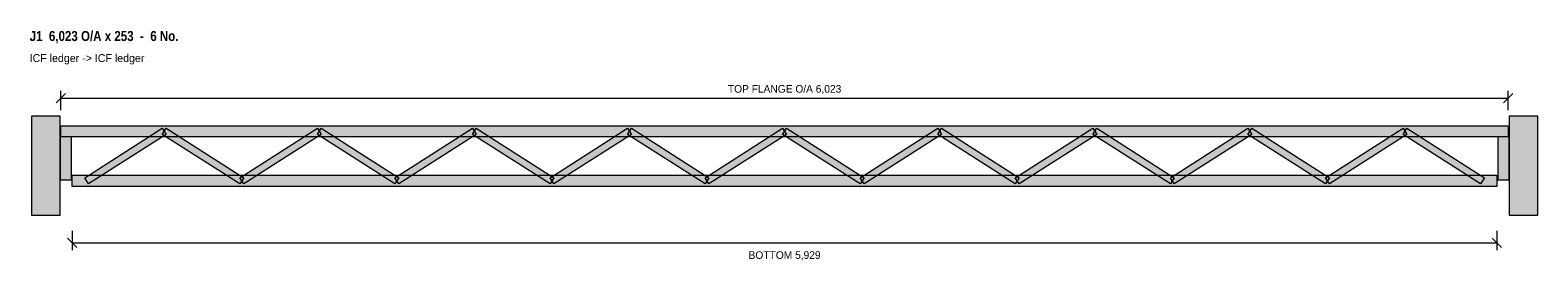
# Model space of a CAD drawing. Header units: millimetres. Extents: x 231 to 6504, y 2015 to 2976.
import ezdxf
from ezdxf.enums import TextEntityAlignment as Align

# ---------------------------------------------------------------- set-up
doc = ezdxf.new("R2010")
doc.units = ezdxf.units.MM
for name, color, linetype in [('FILL-LIGHT', 7, 'Continuous'), ('FILL-TIMBER', 7, 'Continuous'), ('LINE-C_595966', 7, 'Continuous'), ('LINE-C_6B451A', 7, 'Continuous'), ('LINE-C_B27326', 7, 'Continuous'), ('LINE-GREY', 7, 'Continuous'), ('LINE-INK', 7, 'Continuous'), ('TEXT-INK', 7, 'Continuous'), ('TEXT-STEEL_GREY', 7, 'Continuous'), ('TEXT-TLS_BLUE', 7, 'Continuous')]:
    doc.layers.add(name, color=color, linetype=linetype)
doc.styles.add('OpenSansCondensed-Bold', font='OpenSansCondensed-Bold.ttf')

msp = doc.modelspace()

# ---------------------------------------------------------------- hatches: boundary and pattern name
at = {"layer": 'FILL-LIGHT', "true_color": 0xdedee0}
h = msp.add_hatch(color=256, dxfattribs=at)
h.dxf.hatch_style = 1
h.paths.add_polyline_path([(355.6, 2205), (355.6, 2618), (235.6, 2618), (235.6, 2205)])
h = msp.add_hatch(color=256, dxfattribs=at)
h.dxf.hatch_style = 1
h.paths.add_polyline_path([(6504.4, 2205), (6504.4, 2618), (6384.4, 2618), (6384.4, 2205)])
at = {"layer": 'FILL-LIGHT', "true_color": 0xccd1db}
h = msp.add_hatch(color=256, dxfattribs=at)
h.dxf.hatch_style = 1
h.paths.add_polyline_path([(473.7, 2335.9), (457.5, 2361.1), (780.2, 2567.1), (796.4, 2541.9)])
h = msp.add_hatch(color=256, dxfattribs=at)
h.dxf.hatch_style = 1
h.paths.add_polyline_path([(1103, 2335.9), (780.2, 2541.9), (796.4, 2567.1), (1119.1, 2361.1)])
h = msp.add_hatch(color=256, dxfattribs=at)
h.dxf.hatch_style = 1
h.paths.add_polyline_path([(1119.1, 2335.9), (1103, 2361.1), (1425.7, 2567.1), (1441.8, 2541.9)])
h = msp.add_hatch(color=256, dxfattribs=at)
h.dxf.hatch_style = 1
h.paths.add_polyline_path([(1748.4, 2335.9), (1425.7, 2541.9), (1441.8, 2567.1), (1764.5, 2361.1)])
h = msp.add_hatch(color=256, dxfattribs=at)
h.dxf.hatch_style = 1
h.paths.add_polyline_path([(1764.5, 2335.9), (1748.4, 2361.1), (2071.1, 2567.1), (2087.2, 2541.9)])
h = msp.add_hatch(color=256, dxfattribs=at)
h.dxf.hatch_style = 1
h.paths.add_polyline_path([(2393.8, 2335.9), (2071.1, 2541.9), (2087.2, 2567.1), (2409.9, 2361.1)])
h = msp.add_hatch(color=256, dxfattribs=at)
h.dxf.hatch_style = 1
h.paths.add_polyline_path([(2409.9, 2335.9), (2393.8, 2361.1), (2716.5, 2567.1), (2732.6, 2541.9)])
h = msp.add_hatch(color=256, dxfattribs=at)
h.dxf.hatch_style = 1
h.paths.add_polyline_path([(3039.2, 2335.9), (2716.5, 2541.9), (2732.6, 2567.1), (3055.4, 2361.1)])
h = msp.add_hatch(color=256, dxfattribs=at)
h.dxf.hatch_style = 1
h.paths.add_polyline_path([(3055.4, 2335.9), (3039.2, 2361.1), (3361.9, 2567.1), (3378.1, 2541.9)])
h = msp.add_hatch(color=256, dxfattribs=at)
h.dxf.hatch_style = 1
h.paths.add_polyline_path([(3684.6, 2335.9), (3361.9, 2541.9), (3378.1, 2567.1), (3700.8, 2361.1)])
h = msp.add_hatch(color=256, dxfattribs=at)
h.dxf.hatch_style = 1
h.paths.add_polyline_path([(3700.8, 2335.9), (3684.6, 2361.1), (4007.4, 2567.1), (4023.5, 2541.9)])
h = msp.add_hatch(color=256, dxfattribs=at)
h.dxf.hatch_style = 1
h.paths.add_polyline_path([(4330.1, 2335.9), (4007.4, 2541.9), (4023.5, 2567.1), (4346.2, 2361.1)])
h = msp.add_hatch(color=256, dxfattribs=at)
h.dxf.hatch_style = 1
h.paths.add_polyline_path([(4346.2, 2335.9), (4330.1, 2361.1), (4652.8, 2567.1), (4668.9, 2541.9)])
h = msp.add_hatch(color=256, dxfattribs=at)
h.dxf.hatch_style = 1
h.paths.add_polyline_path([(4975.5, 2335.9), (4652.8, 2541.9), (4668.9, 2567.1), (4991.6, 2361.1)])
h = msp.add_hatch(color=256, dxfattribs=at)
h.dxf.hatch_style = 1
h.paths.add_polyline_path([(4991.6, 2335.9), (4975.5, 2361.1), (5298.2, 2567.1), (5314.3, 2541.9)])
h = msp.add_hatch(color=256, dxfattribs=at)
h.dxf.hatch_style = 1
h.paths.add_polyline_path([(5620.9, 2335.9), (5298.2, 2541.9), (5314.3, 2567.1), (5637, 2361.1)])
h = msp.add_hatch(color=256, dxfattribs=at)
h.dxf.hatch_style = 1
h.paths.add_polyline_path([(5637, 2335.9), (5620.9, 2361.1), (5943.6, 2567.1), (5959.8, 2541.9)])
h = msp.add_hatch(color=256, dxfattribs=at)
h.dxf.hatch_style = 1
h.paths.add_polyline_path([(6266.3, 2335.9), (5943.6, 2541.9), (5959.8, 2567.1), (6282.5, 2361.1)])
at = {"layer": 'FILL-TIMBER', "true_color": 0xeddbb8}
h = msp.add_hatch(color=256, dxfattribs=at)
h.dxf.hatch_style = 1
h.paths.add_polyline_path([(358.6, 2531), (358.6, 2578), (6381.4, 2578), (6381.4, 2531)])
at = {"layer": 'FILL-TIMBER', "true_color": 0xedcc99}
h = msp.add_hatch(color=256, dxfattribs=at)
h.dxf.hatch_style = 1
h.paths.add_polyline_path([(402.6, 2353), (402.6, 2531), (355.6, 2531), (355.6, 2353)])
h = msp.add_hatch(color=256, dxfattribs=at)
h.dxf.hatch_style = 1
h.paths.add_polyline_path([(6384.4, 2353), (6384.4, 2531), (6337.4, 2531), (6337.4, 2353)])
at = {"layer": 'FILL-TIMBER', "true_color": 0xeddbb8}
h = msp.add_hatch(color=256, dxfattribs=at)
h.dxf.hatch_style = 1
h.paths.add_polyline_path([(405.6, 2325), (405.6, 2372), (6334.4, 2372), (6334.4, 2325)])

# ---------------------------------------------------------------- linework, layer by layer
at = {"layer": 'LINE-C_595966', "lineweight": 5}
for points in [[(473.7, 2335.9), (457.5, 2361.1), (780.2, 2567.1), (796.4, 2541.9)], [(1103, 2335.9), (780.2, 2541.9), (796.4, 2567.1), (1119.1, 2361.1)], [(1119.1, 2335.9), (1103, 2361.1), (1425.7, 2567.1), (1441.8, 2541.9)], [(1748.4, 2335.9), (1425.7, 2541.9), (1441.8, 2567.1), (1764.5, 2361.1)], [(1764.5, 2335.9), (1748.4, 2361.1), (2071.1, 2567.1), (2087.2, 2541.9)], [(2393.8, 2335.9), (2071.1, 2541.9), (2087.2, 2567.1), (2409.9, 2361.1)], [(2409.9, 2335.9), (2393.8, 2361.1), (2716.5, 2567.1), (2732.6, 2541.9)], [(3039.2, 2335.9), (2716.5, 2541.9), (2732.6, 2567.1), (3055.4, 2361.1)], [(3055.4, 2335.9), (3039.2, 2361.1), (3361.9, 2567.1), (3378.1, 2541.9)], [(3684.6, 2335.9), (3361.9, 2541.9), (3378.1, 2567.1), (3700.8, 2361.1)], [(3700.8, 2335.9), (3684.6, 2361.1), (4007.4, 2567.1), (4023.5, 2541.9)], [(4330.1, 2335.9), (4007.4, 2541.9), (4023.5, 2567.1), (4346.2, 2361.1)], [(4346.2, 2335.9), (4330.1, 2361.1), (4652.8, 2567.1), (4668.9, 2541.9)], [(4975.5, 2335.9), (4652.8, 2541.9), (4668.9, 2567.1), (4991.6, 2361.1)], [(4991.6, 2335.9), (4975.5, 2361.1), (5298.2, 2567.1), (5314.3, 2541.9)], [(5620.9, 2335.9), (5298.2, 2541.9), (5314.3, 2567.1), (5637, 2361.1)], [(5637, 2335.9), (5620.9, 2361.1), (5943.6, 2567.1), (5959.8, 2541.9)], [(6266.3, 2335.9), (5943.6, 2541.9), (5959.8, 2567.1), (6282.5, 2361.1)]]:
    msp.add_lwpolyline(points, close=True, dxfattribs=at)
at = {"layer": 'LINE-C_6B451A', "lineweight": 5}
for points in [[(358.6, 2531), (358.6, 2578), (6381.4, 2578), (6381.4, 2531)], [(405.6, 2325), (405.6, 2372), (6334.4, 2372), (6334.4, 2325)]]:
    msp.add_lwpolyline(points, close=True, dxfattribs=at)
at = {"layer": 'LINE-C_B27326', "lineweight": 5}
for points in [[(402.6, 2353), (402.6, 2531), (355.6, 2531), (355.6, 2353)], [(6384.4, 2353), (6384.4, 2531), (6337.4, 2531), (6337.4, 2353)]]:
    msp.add_lwpolyline(points, close=True, dxfattribs=at)
at = {"layer": 'LINE-GREY', "lineweight": 5}
for points in [[(355.6, 2205), (355.6, 2618), (235.6, 2618), (235.6, 2205)], [(6504.4, 2205), (6504.4, 2618), (6384.4, 2618), (6384.4, 2205)]]:
    msp.add_lwpolyline(points, close=True, dxfattribs=at)
at = {"layer": 'LINE-INK', "lineweight": 5}
for p, q in [((339.2, 2673.6), (378, 2712.4)), ((358.6, 2643), (358.6, 2723)), ((6362, 2673.6), (6400.8, 2712.4)), ((6381.4, 2643), (6381.4, 2723)), ((358.6, 2693), (6381.4, 2693)), ((405.6, 2140), (405.6, 2060)), ((6334.4, 2140), (6334.4, 2060)), ((386.2, 2109.4), (425, 2070.6)), ((405.6, 2090), (6334.4, 2090)), ((6315, 2109.4), (6353.8, 2070.6))]:
    msp.add_line(p, q, dxfattribs=at)

# ---------------------------------------------------------------- texts
at = {"layer": 'TEXT-INK'}
for s, p in [('TOP FLANGE O/A 6,023', (3370, 2715.5)), ('BOTTOM 5,929', (3370, 2023.4))]:
    msp.add_text(s, height=31.75, dxfattribs=at).set_placement(p, align=Align.CENTER)
at = {"layer": 'TEXT-STEEL_GREY'}
msp.add_text('ICF ledger -> ICF ledger', height=33.02, dxfattribs=at).set_placement((228.6, 2843))
at = {"layer": 'TEXT-TLS_BLUE', "style": 'OpenSansCondensed-Bold'}
msp.add_text('J1  6,023 O/A x 253  -  6 No.', height=41.91, dxfattribs=at).set_placement((228.6, 2930.5))

doc.saveas('drawing.dxf')
